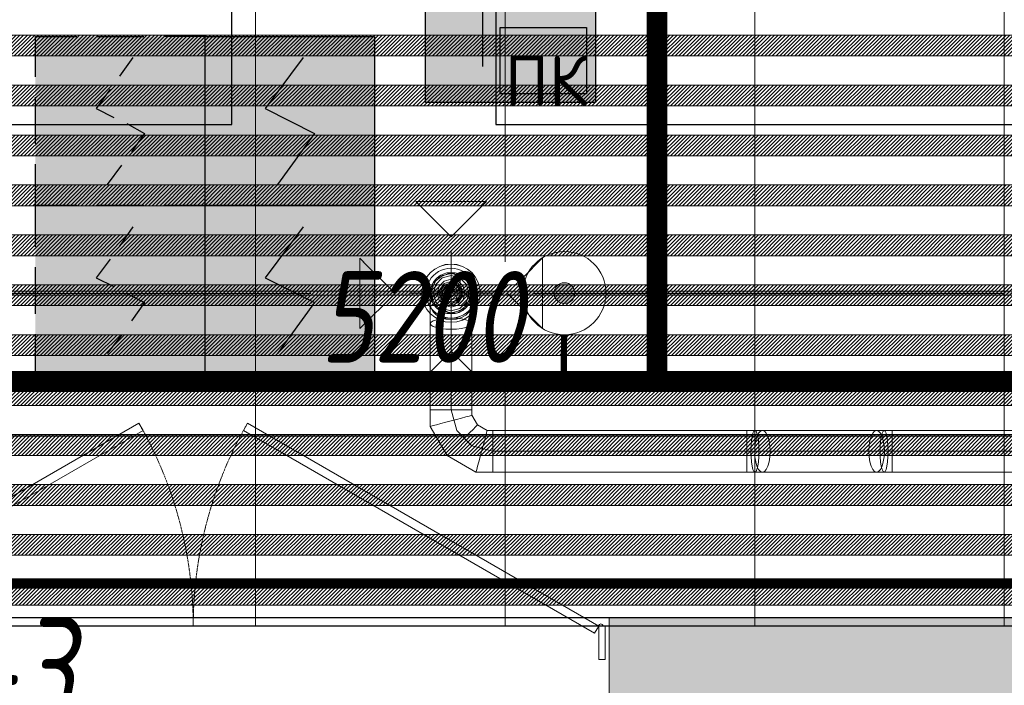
# Model space of a CAD drawing. Header units: millimetres. Extents: x -535184 to 178656, y -69521 to 68256.
# Tile 244 of 256: x -182570 to -180203, y 45230 to 46829. Entities that reach past the tile are written whole.
import ezdxf

# ---------------------------------------------------------------- set-up
doc = ezdxf.new("R2010")
doc.units = ezdxf.units.MM
for name, pattern in [('( Hidden )', [0.375, 0.25, -0.125]), ('-D1-02х01', [3, 2, -1]), ('DASHDOT', [25.4, 12.7, -6.35, 0, -6.35])]:
    doc.linetypes.add(name, pattern=pattern)
doc.layers.get('Defpoints').update_dxf_attribs({"color": 31})
for name, color, linetype, lineweight in [('_0', 7, 'Continuous', 13), ('A-DOOR', 7, 'Continuous', 5), ('A-DOOR-IDEN', 7, 'Continuous', 9), ('A-WALL', 7, 'Continuous', 5), ('A-WALL-FNSH', 8, 'Continuous', 5), ('dim_light', 12, 'Continuous', 9), ('dim_razv', 93, 'DASHDOT', 9), ('I-WALL', 7, 'Continuous', 5), ('pot', 183, 'Continuous', 15), ('pot sh', 183, 'Continuous', 15)]:
    doc.layers.add(name, color=color, linetype=linetype, lineweight=lineweight)
doc.layers.add('PDF10_0', color=30, linetype='Continuous', true_color=0xff7f00)
doc.layers.add('PDF7_Geometry', color=7, linetype='Continuous', true_color=0xaaaaaa)
for name, color, linetype in [('PDF10_ПС дымовой', 1, 'Continuous'), ('PDF10_ПС ручной', 1, 'Continuous'), ('PDF_Text', 7, 'Continuous')]:
    doc.layers.add(name, color=color, linetype=linetype)
doc.layers.add('pol', color=7, linetype='Continuous', lineweight=15, true_color=0x738991)
doc.layers.add('Сводный план', color=1, linetype='Continuous', lineweight=0, true_color=0xff0000)
doc.styles.add('fl_iso paper', font='isocpeur.ttf', dxfattribs={"width": 0.8, "oblique": 10})
doc.styles.add('PDF ISOCPEUR', font='isocpeur.ttf')
doc.dimstyles.new('In tre 1_75', dxfattribs={"dimtxt": 220, "dimasz": 120, "dimexe": 60, "dimexo": 10, "dimgap": 50, "dimtad": 1, "dimdec": 0, "dimrnd": 5, "dimzin": 0, "dimdsep": 46, "dimtxsty": 'fl_iso paper', "dimblk": 'ARCHTICK', "dimcen": 0, "dimdle": 60, "dimadec": 0, "dimazin": 0, "dimtfac": 1, "dimtdec": 0, "dimtofl": 0, "dimtmove": 1, "dimatfit": 1, "dimfxl": 1, "dimtfill": 1, "dimtolj": 1, "dimtzin": 0, "dimarcsym": 1})
pattern_1 = [(225, (-233499.5126, 26832.739), (4.49012806, -4.49012806), [])]
pattern_2 = [(225, (-233499.5126, 27192.739), (4.49012806, -4.49012806), [])]
pattern_3 = [(225, (-233499.5126, 27552.739), (4.49012806, -4.49012806), [])]

# ---------------------------------------------------------------- blocks, each defined once
blk = doc.blocks.new('_ArchTick')
at = {"color": 0, "linetype": 'ByBlock', "lineweight": 9, "const_width": 0.15}
blk.add_lwpolyline([(-0.5, -0.5), (0.5, 0.5)], dxfattribs=at)
blk = doc.blocks.new('*D6229')
at = {"layer": 'Defpoints', "color": 0, "transparency": 16777216}
for p in [(-179002.9, 45955.2), (-184202.9, 45717.6), (-179002.9, 45717.6)]:
    blk.add_point(p, dxfattribs=at)
at = {"layer": 'dim_light', "color": 0, "lineweight": -2, "transparency": 16777216}
for p, q in [((-184202.9, 45727.6), (-184202.9, 46015.2)), ((-179002.9, 45727.6), (-179002.9, 46015.2)), ((-184262.9, 45955.2), (-178942.9, 45955.2))]:
    blk.add_line(p, q, dxfattribs=at)
at = {"layer": 'dim_light', "color": 0, "lineweight": -2, "transparency": 16777216, "xscale": 120, "yscale": 120, "zscale": 120, "rotation": 180}
blk.add_blockref('_ArchTick', (-184202.9, 45955.2), dxfattribs=at)
at = {"layer": 'dim_light', "color": 0, "lineweight": -2, "transparency": 16777216, "xscale": 120, "yscale": 120, "zscale": 120}
blk.add_blockref('_ArchTick', (-179002.9, 45955.2), dxfattribs=at)
at = {"layer": 'dim_light', "color": 0, "transparency": 16777216, "insert": (-181602.9, 46115.2), "char_height": 220, "attachment_point": 5, "style": 'fl_iso paper', "bg_fill": 3, "box_fill_scale": 1.1, "bg_fill_color": 256, "bg_fill_true_color": 13158600, "bg_fill_transparency": 0}
blk.add_mtext('\\A1;5200', dxfattribs=at)
blk = doc.blocks.new('*U11959')
at = {"layer": 'pol', "true_color": 0x007dfa, "transparency": 33554687}
h = blk.add_hatch(color=150, dxfattribs=at)
h.dxf.hatch_style = 1
h.paths.add_polyline_path([(21910, 0), (0, 0), (0, -10), (21910, -10)])
at = {"layer": 'pol', "color": 162, "true_color": 0x2c3cc9}
blk.add_lwpolyline([(21910, 0), (0, 0), (0, -10), (21910, -10)], close=True, dxfattribs=at)
blk = doc.blocks.new('A_MEQ_DoorWall - ОВ-7341698-50_AS_M_L11')
at = {"layer": 'A-DOOR'}
for p, q in [((-5.6, 587.5), (-850, 100)), ((-840, 82.7), (4.4, 570.2)), ((4.4, 570.2), (-5.6, 587.5)), ((245.6, 570.2), (255.6, 587.5)), ((1090, 82.7), (245.6, 570.2)), ((255.6, 587.5), (1100, 100)), ((-875, 100), (-875, -100)), ((-850, 100), (-865, 100)), ((-865, 100), (-865, 20)), ((-850, 20), (-850, 100)), ((-850, 100), (-840, 82.7)), ((1100, 100), (1090, 82.7)), ((1115, 100), (1100, 100)), ((1100, 100), (1100, 20)), ((1115, 20), (1115, 100)), ((1125, 100), (1125, -100)), ((-865, 20), (-850, 20)), ((1100, 20), (1115, 20))]:
    blk.add_line(p, q, dxfattribs=at)
at = {"layer": 'A-DOOR', "linetype": '-D1-02х01'}
for centre, start, end in [((-850, 100), 360, 30), ((1100, 100), 150, 180)]:
    blk.add_arc(centre, 975, start, end, dxfattribs=at)
at = {"layer": 'A-DOOR'}
for centre in [(-855, 100), (1105, 100)]:
    blk.add_arc(centre, 5, 0, 180, dxfattribs=at)
blk = doc.blocks.new('mmhhh')
at = {"layer": 'A-DOOR-IDEN', "lineweight": 5, "insert": (9588.6, 19121), "char_height": 250, "width": 228.481, "attachment_point": 1, "style": 'fl_iso paper'}
blk.add_mtext('-3', dxfattribs=at)
blk = doc.blocks.new('ghftytytd')
at = {"layer": 'PDF7_Geometry', "color": 5, "lineweight": 18, "true_color": 0x0000ff}
for points in [[(10685.1, 20120), (10770, 20035.1), (10854.8, 20120)], [(10550.3, 19984.5), (10635.1, 19899.6), (10550.3, 19814.7)], [(10989.8, 19984.8), (10905, 19900), (10989.8, 19815.1)], [(10770, 19947.5), (10749.4, 19942.8), (10732.9, 19929.6), (10723.7, 19910.5), (10723.7, 19889.4), (10732.9, 19870.4), (10749.4, 19857.2), (10770, 19852.5), (10790.6, 19857.2), (10807.1, 19870.4), (10816.3, 19889.4), (10816.3, 19910.5), (10807.1, 19929.6), (10790.6, 19942.8)], [(10770, 19857.4), (10748.7, 19863.2), (10733.2, 19878.7), (10727.5, 19900), (10733.2, 19921.2), (10748.7, 19936.8), (10770, 19942.5), (10791.2, 19936.8), (10806.8, 19921.2), (10812.5, 19900), (10806.8, 19878.7), (10791.2, 19863.2)], [(10770, 19933.3), (10753.3, 19928.8), (10741.1, 19916.6), (10736.7, 19900), (10741.1, 19883.3), (10753.3, 19871.1), (10770, 19866.6), (10786.7, 19871.1), (10798.9, 19883.3), (10803.3, 19900), (10798.9, 19916.6), (10786.7, 19928.8)], [(10720, 19873.2), (10721.7, 19863.7), (10726.7, 19854.9), (10734.6, 19847.3), (10745, 19841.5), (10757.1, 19837.8), (10770, 19836.6), (10782.9, 19837.8), (10795, 19841.5), (10805.4, 19847.3), (10813.3, 19854.9), (10818.3, 19863.7), (10820, 19873.2), (10818.3, 19882.6), (10813.3, 19891.5), (10805.4, 19899), (10795, 19904.9), (10782.9, 19908.5), (10770, 19909.8), (10757.1, 19908.5), (10745, 19904.9), (10734.6, 19899), (10726.7, 19891.5), (10721.7, 19882.6)], [(10770, 19871.6), (10753.3, 19877), (10743.1, 19891.2), (10743.1, 19908.7), (10753.3, 19922.9), (10770, 19928.3), (10786.7, 19922.9), (10796.9, 19908.7), (10796.9, 19891.2), (10786.7, 19877)], [(10770, 19925), (10755.3, 19920.2), (10746.2, 19907.7), (10746.2, 19892.2), (10755.3, 19879.7), (10770, 19874.9), (10784.7, 19879.7), (10793.8, 19892.2), (10793.8, 19907.7), (10784.7, 19920.2)], [(10770, 19922), (10757.1, 19917.8), (10749, 19906.8), (10749, 19893.1), (10757.1, 19882.2), (10770, 19878), (10782.9, 19882.2), (10790.9, 19893.1), (10790.9, 19906.8), (10782.9, 19917.8)], [(10770, 19883), (10758, 19887.9), (10753, 19900), (10758, 19912), (10770, 19917), (10782, 19912), (10787, 19900), (10782, 19887.9)], [(10770, 19916.6), (10758.2, 19911.7), (10753.3, 19900), (10758.2, 19888.2), (10770, 19883.3), (10781.8, 19888.2), (10786.7, 19900), (10781.8, 19911.7)], [(10770, 19910), (10761.3, 19905), (10761.3, 19894.9), (10770, 19890), (10778.6, 19894.9), (10778.6, 19905)], [(10720, 19826.8), (10721.7, 19823.3), (10726.7, 19820.1), (10734.6, 19817.3), (10745, 19815.1), (10757.1, 19813.8), (10770, 19813.3), (10782.9, 19813.8), (10795, 19815.1), (10805.4, 19817.3), (10813.3, 19820.1), (10818.3, 19823.3), (10820, 19826.8), (10818.3, 19830.2), (10813.3, 19833.5), (10805.4, 19836.2), (10795, 19838.4), (10782.9, 19839.7), (10770, 19840.2), (10757.1, 19839.7), (10745, 19838.4), (10734.6, 19836.2), (10726.7, 19833.5), (10721.7, 19830.2)], [(10770, 19800), (10757.1, 19800), (10745, 19800), (10734.6, 19800), (10726.7, 19800), (10721.7, 19800), (10720, 19800), (10721.7, 19800), (10726.7, 19800), (10734.6, 19800), (10745, 19800), (10757.1, 19800)], [(10770, 19800), (10782.9, 19800), (10795, 19800), (10805.4, 19800), (10813.3, 19800), (10818.3, 19800), (10820, 19800), (10820, 19619.9), (10818.3, 19619.9), (10813.3, 19619.9), (10805.4, 19619.9), (10795, 19619.9), (10782.9, 19619.9), (10770, 19619.9)], [(10770, 19800), (10782.9, 19800), (10795, 19800), (10805.4, 19800), (10813.3, 19800), (10818.3, 19800), (10820, 19800), (10818.3, 19800), (10813.3, 19800), (10805.4, 19800), (10795, 19800), (10782.9, 19800)], [(10685.1, 19676), (10770, 19760.9), (10854.8, 19676)], [(10770, 19619.9), (10757.1, 19619.9), (10745, 19619.9), (10734.6, 19619.9), (10726.7, 19619.9), (10721.7, 19619.9), (10720, 19619.9), (10721.7, 19619.9), (10726.7, 19619.9), (10734.6, 19619.9), (10745, 19619.9), (10757.1, 19619.9)], [(10770, 19619.9), (10757.1, 19619.9), (10745, 19619.9), (10734.6, 19619.9), (10726.7, 19619.9), (10721.7, 19619.9), (10720, 19619.9), (10721.7, 19619.9), (10726.7, 19619.9), (10734.6, 19619.9), (10745, 19619.9), (10757.1, 19619.9)], [(10770, 19619.9), (10782.9, 19619.9), (10795, 19619.9), (10805.4, 19619.9), (10813.3, 19619.9), (10818.3, 19619.9), (10820, 19619.9), (10818.3, 19619.9), (10813.3, 19619.9), (10805.4, 19619.9), (10795, 19619.9), (10782.9, 19619.9)], [(10770, 19593.2), (10782.9, 19596.6), (10795, 19599.9), (10805.4, 19602.6), (10813.3, 19604.8), (10818.3, 19606.1), (10820, 19606.6), (10818.3, 19606.1), (10813.3, 19604.8), (10805.4, 19602.6), (10795, 19599.9), (10782.9, 19596.6)], [(10770, 19593.2), (10757.1, 19589.7), (10745, 19586.5), (10734.6, 19583.7), (10726.7, 19581.6), (10721.7, 19580.2), (10720, 19579.8), (10721.7, 19580.2), (10726.7, 19581.6), (10734.6, 19583.7), (10745, 19586.5), (10757.1, 19589.7)], [(10796.8, 19546.7), (10806.3, 19556.2), (10815.1, 19565.1), (10822.7, 19572.6), (10828.5, 19578.5), (10832.1, 19582.1), (10833.4, 19583.4), (10832.1, 19582.1), (10828.5, 19578.5), (10822.7, 19572.6), (10815.1, 19565.1), (10806.3, 19556.2)], [(10843.2, 19520), (10846.7, 19532.9), (10849.9, 19544.9), (10852.7, 19555.3), (10854.8, 19563.3), (10856.1, 19568.3), (10856.6, 19570), (10856.1, 19568.3), (10854.8, 19563.3), (10852.7, 19555.3), (10849.9, 19544.9), (10846.7, 19532.9)], [(11481.1, 19520), (11481.1, 19507), (11481.1, 19495), (11481.1, 19484.6), (11481.1, 19476.6), (11481.1, 19471.7), (11481.1, 19470), (11481.1, 19471.7), (11481.1, 19476.6), (11481.1, 19484.6), (11481.1, 19495), (11481.1, 19507), (11481.1, 19520), (11481.1, 19532.9), (11481.1, 19544.9), (11481.1, 19555.3), (11481.1, 19563.3), (11481.1, 19568.3), (11481.1, 19570), (11481.1, 19568.3), (11481.1, 19563.3), (11481.1, 19555.3), (11481.1, 19544.9), (11481.1, 19532.9)], [(11500.5, 19570), (11518.5, 19570), (11523.3, 19568.3), (11527.8, 19563.3), (11531.7, 19555.3), (11534.6, 19544.9), (11536.5, 19532.9), (11537.1, 19520), (11536.5, 19507), (11534.6, 19495), (11531.7, 19484.6), (11527.8, 19476.6), (11523.3, 19471.7), (11518.5, 19470), (11500.5, 19470), (11503, 19471.7), (11505.4, 19476.6), (11507.4, 19484.6), (11508.9, 19495), (11509.9, 19507), (11510.2, 19520), (11509.9, 19532.9), (11508.9, 19544.9), (11507.4, 19555.3), (11505.4, 19563.3), (11503, 19568.3)], [(11793, 19570), (11797.8, 19568.3), (11802.3, 19563.3), (11806.1, 19555.3), (11809.1, 19544.9), (11811, 19532.9), (11811.6, 19520), (11811, 19507), (11809.1, 19495), (11806.1, 19484.6), (11802.3, 19476.6), (11797.8, 19471.7), (11793, 19470), (11788.1, 19471.7), (11783.6, 19476.6), (11779.8, 19484.6), (11776.8, 19495), (11774.9, 19507), (11774.3, 19520), (11774.9, 19532.9), (11776.8, 19544.9), (11779.8, 19555.3), (11783.6, 19563.3), (11788.1, 19568.3)], [(11830.3, 19520), (11830.3, 19507), (11830.3, 19495), (11830.3, 19484.6), (11830.3, 19476.6), (11830.3, 19471.7), (11830.3, 19470), (11830.3, 19471.7), (11830.3, 19476.6), (11830.3, 19484.6), (11830.3, 19495), (11830.3, 19507), (11830.3, 19520), (11830.3, 19532.9), (11830.3, 19544.9), (11830.3, 19555.3), (11830.3, 19563.3), (11830.3, 19568.3), (11830.3, 19570), (11830.3, 19568.3), (11830.3, 19563.3), (11830.3, 19555.3), (11830.3, 19544.9), (11830.3, 19532.9)], [(10796.8, 19546.7), (10787.3, 19537.3), (10778.5, 19528.5), (10770.9, 19520.9), (10765.1, 19515.1), (10761.4, 19511.4), (10760.2, 19510.2), (10761.4, 19511.4), (10765.1, 19515.1), (10770.9, 19520.9), (10778.5, 19528.5), (10787.3, 19537.3)], [(10843.2, 19520), (10839.7, 19507), (10836.5, 19495), (10833.7, 19484.6), (10831.6, 19476.6), (10830.3, 19471.7), (10829.8, 19470), (10830.3, 19471.7), (10831.6, 19476.6), (10833.7, 19484.6), (10836.5, 19495), (10839.7, 19507)], [(11481.1, 19520), (11481.1, 19507), (11481.1, 19495), (11481.1, 19484.6), (11481.1, 19476.6), (11481.1, 19471.7), (11481.1, 19470), (11481.1, 19471.7), (11481.1, 19476.6), (11481.1, 19484.6), (11481.1, 19495), (11481.1, 19507)], [(11793, 19520), (11518.5, 19520)], [(11830.3, 19520), (11830.3, 19507), (11830.3, 19495), (11830.3, 19484.6), (11830.3, 19476.6), (11830.3, 19471.7), (11830.3, 19470), (11830.3, 19471.7), (11830.3, 19476.6), (11830.3, 19484.6), (11830.3, 19495), (11830.3, 19507)]]:
    blk.add_lwpolyline(points, close=True, dxfattribs=at)
for points in [[(10770, 19800), (10770, 20000)], [(10770, 19949.9), (10757.1, 19948.3), (10745, 19943.3), (10734.6, 19935.3), (10726.7, 19925), (10721.7, 19912.9), (10720, 19900), (10721.7, 19912.9), (10726.7, 19925), (10734.6, 19935.3), (10745, 19943.3), (10757.1, 19948.3), (10770, 19949.9), (10782.9, 19948.3), (10795, 19943.3), (10805.4, 19935.3), (10813.3, 19925), (10818.3, 19912.9), (10820, 19900), (10818.3, 19912.9), (10813.3, 19925), (10805.4, 19935.3), (10795, 19943.3), (10782.9, 19948.3), (10770, 19949.9), (10791.6, 19937.5), (10791.6, 19912.4), (10770, 19900), (10748.3, 19887.5), (10748.3, 19862.5), (10770, 19850), (10770, 19886.6), (10770, 19900)], [(10820, 19900), (10805.4, 19935.3), (10770, 19949.9), (10734.6, 19935.3), (10720, 19900)], [(10670, 19900), (10870, 19900)], [(10720, 19900), (10734.6, 19864.6), (10770, 19850), (10805.4, 19864.6), (10820, 19900)], [(10870, 19520), (10870, 19507), (10870, 19495), (10870, 19484.6), (10870, 19476.6), (10870, 19471.7), (10870, 19470), (10870, 19471.7), (10870, 19476.6), (10870, 19484.6), (10870, 19495), (10870, 19507), (10870, 19520), (11481.1, 19520), (11481.1, 19532.9), (11481.1, 19544.9), (11481.1, 19555.3), (11481.1, 19563.3), (11481.1, 19568.3), (11481.1, 19570), (11500.5, 19570), (11498, 19568.3), (11495.7, 19563.3), (11493.6, 19555.3), (11492.1, 19544.9), (11491.1, 19532.9), (11490.8, 19520), (11491.1, 19507), (11492.1, 19495), (11493.6, 19484.6), (11495.7, 19476.6), (11498, 19471.7), (11500.5, 19470), (11481.1, 19470), (10870, 19470), (10829.8, 19470), (10760.2, 19510.2), (10720, 19579.8), (10720, 19619.9), (10720, 19800), (10720, 19826.8), (10720, 19873.2), (10720, 19900), (10721.7, 19887), (10726.7, 19874.9), (10734.6, 19864.6), (10745, 19856.7), (10757.1, 19851.7), (10770, 19850), (10757.1, 19851.7), (10745, 19856.7), (10734.6, 19864.6), (10726.7, 19874.9), (10721.7, 19887), (10720, 19900)], [(10770, 19850), (10782.9, 19851.7), (10795, 19856.7), (10805.4, 19864.6), (10813.3, 19874.9), (10818.3, 19887), (10820, 19900)], [(10820, 19900), (10818.3, 19887), (10813.3, 19874.9), (10805.4, 19864.6), (10795, 19856.7), (10782.9, 19851.7), (10770, 19850)], [(10820, 19873.2), (10820, 19900)], [(10820, 19826.8), (10820, 19873.2)], [(10770, 19800), (10770, 19850)], [(10820, 19800), (10820, 19826.8)], [(10720, 19800), (10721.7, 19800), (10726.7, 19800), (10734.6, 19800), (10745, 19800), (10757.1, 19800), (10770, 19800)], [(10770, 19800), (10757.1, 19800), (10745, 19800), (10734.6, 19800), (10726.7, 19800), (10721.7, 19800), (10720, 19800)], [(10770, 19800), (10782.9, 19800), (10795, 19800), (10805.4, 19800), (10813.3, 19800), (10818.3, 19800), (10820, 19800)], [(10770, 19619.9), (10770, 19800)], [(10770, 19619.9), (10783.4, 19570)], [(10770, 19619.9), (10782.9, 19619.9), (10795, 19619.9), (10805.4, 19619.9), (10813.3, 19619.9), (10818.3, 19619.9), (10820, 19619.9)], [(10820, 19606.6), (10820, 19619.9)], [(10833.4, 19583.4), (10820, 19606.6)], [(10856.6, 19570), (10833.4, 19583.4)], [(10783.4, 19570), (10820, 19533.4)], [(10870, 19570), (10856.6, 19570)], [(10870, 19520), (10870, 19532.9), (10870, 19544.9), (10870, 19555.3), (10870, 19563.3), (10870, 19568.3), (10870, 19570)], [(10870, 19570), (10870, 19568.3), (10870, 19563.3), (10870, 19555.3), (10870, 19544.9), (10870, 19532.9), (10870, 19520)], [(11481.1, 19570), (10870, 19570)], [(10870, 19570), (10870, 19568.3), (10870, 19563.3), (10870, 19555.3), (10870, 19544.9), (10870, 19532.9), (10870, 19520)], [(10870, 19520), (10870, 19532.9), (10870, 19544.9), (10870, 19555.3), (10870, 19563.3), (10870, 19568.3), (10870, 19570)], [(11481.1, 19570), (11481.1, 19568.3), (11481.1, 19563.3), (11481.1, 19555.3), (11481.1, 19544.9), (11481.1, 19532.9), (11481.1, 19520)], [(18250.4, 19570), (11830.3, 19570), (11830.3, 19568.3), (11830.3, 19563.3), (11830.3, 19555.3), (11830.3, 19544.9), (11830.3, 19532.9), (11830.3, 19520), (12634.5, 19520), (11830.3, 19520), (11830.3, 19532.9), (11830.3, 19544.9), (11830.3, 19555.3), (11830.3, 19563.3), (11830.3, 19568.3), (11830.3, 19570), (11810.9, 19570), (11813.4, 19568.3), (11815.8, 19563.3), (11817.8, 19555.3), (11819.3, 19544.9), (11820.3, 19532.9), (11820.6, 19520), (11820.3, 19507), (11819.3, 19495), (11817.8, 19484.6), (11815.8, 19476.6), (11813.4, 19471.7), (11810.9, 19470), (11808.4, 19471.7), (11806.1, 19476.6), (11804.1, 19484.6), (11802.5, 19495), (11801.6, 19507), (11801.2, 19520), (11801.6, 19532.9), (11802.5, 19544.9), (11804.1, 19555.3), (11806.1, 19563.3), (11808.4, 19568.3), (11810.9, 19570), (11793, 19570), (11518.5, 19570), (11513.6, 19568.3), (11509.1, 19563.3), (11505.3, 19555.3), (11502.3, 19544.9), (11500.5, 19532.9), (11499.8, 19520), (11500.5, 19507), (11502.3, 19495), (11505.3, 19484.6), (11509.1, 19476.6), (11513.6, 19471.7), (11518.5, 19470), (11523.3, 19471.7), (11527.8, 19476.6), (11531.7, 19484.6), (11534.6, 19495), (11536.5, 19507), (11537.1, 19520), (11536.5, 19532.9), (11534.6, 19544.9), (11531.7, 19555.3), (11527.8, 19563.3), (11523.3, 19568.3), (11518.5, 19570), (11513.6, 19568.3), (11509.1, 19563.3), (11505.3, 19555.3), (11502.3, 19544.9), (11500.5, 19532.9), (11499.8, 19520), (11500.5, 19507), (11502.3, 19495), (11505.3, 19484.6), (11509.1, 19476.6), (11513.6, 19471.7), (11518.5, 19470), (11793, 19470), (11797.8, 19471.7), (11802.3, 19476.6), (11806.1, 19484.6), (11809.1, 19495), (11811, 19507), (11811.6, 19520), (11811, 19532.9), (11809.1, 19544.9), (11806.1, 19555.3), (11802.3, 19563.3), (11797.8, 19568.3), (11793, 19570), (11788.1, 19568.3), (11783.6, 19563.3), (11779.8, 19555.3), (11776.8, 19544.9), (11774.9, 19532.9), (11774.3, 19520), (11774.9, 19507), (11776.8, 19495), (11779.8, 19484.6), (11783.6, 19476.6), (11788.1, 19471.7), (11793, 19470), (11810.9, 19470), (11830.3, 19470), (18250.4, 19470)], [(10820, 19533.4), (10870, 19520)], [(11481.1, 19520), (10870, 19520)], [(10870, 19520), (10870, 19507), (10870, 19495), (10870, 19484.6), (10870, 19476.6), (10870, 19471.7), (10870, 19470)], [(10870, 19470), (10870, 19471.7), (10870, 19476.6), (10870, 19484.6), (10870, 19495), (10870, 19507), (10870, 19520)], [(11518.5, 19520), (11500.1, 19520), (11481.1, 19520)], [(11793, 19520), (11811.3, 19520)], [(11811.3, 19520), (11830.3, 19520)]]:
    blk.add_lwpolyline(points, dxfattribs=at)
for points in [[(10700, 19900, 0.999748), (10840, 19900, 0.999748)], [(10710, 19900, 1.000294), (10830, 19900, 1.000294)]]:
    blk.add_lwpolyline(points, format="xyb", close=True, dxfattribs=at)
for centre, radius, start, end in [((10770, 19899.9), 70, 0.0144, 179.9856), ((10770, 19900), 60, 359.9832, 180.0168), ((10770, 19899.9), 50, 0.0202, 179.9798), ((10770, 19899.9), 50, 0.0202, 179.9798), ((10770, 19899.9), 50, 0.0202, 179.9798), ((10770, 19899.9), 50, 0.0202, 179.9798), ((10770, 19900), 70, 180.0144, 359.9856), ((10770, 19899.9), 60, 179.9832, 0.0168), ((10770, 19900), 50, 180.0202, 359.9798), ((10770, 19900), 50, 180.0202, 359.9798), ((10770, 19900), 50, 180.0202, 359.9798), ((10770, 19900), 50, 180.0202, 359.9798)]:
    blk.add_arc(centre, radius, start, end, dxfattribs=at)
blk = doc.blocks.new('jgf456fff')
at = {"layer": 'PDF10_0', "lineweight": 25}
for points in [[(9603.4, 10174.9), (9603.4, 9311.3), (14027.2, 9311.3), (14027.2, 11178.2), (11580.3, 11178.2), (11580.3, 12585.8), (12841.9, 12585.8), (12841.9, 11521.1), (13309.7, 11521.1), (13309.7, 13256.7), (13625, 13256.7), (13625, 11521.1), (14514, 11521.1), (14514, 9311.3), (17907.1, 9309.1), (17907.1, 12359.3), (17907.1, 19556), (14393.4, 19556), (14393.4, 17352.5), (13775.3, 17352.5), (13775.3, 17521.8), (14188.1, 17521.8), (14188.1, 19556), (6942.7, 19556)], [(7505.7, 20305.3), (10242.6, 20305.3), (10242.6, 20995.3), (10877.6, 20995.3), (10877.6, 20305.3), (25076.3, 20305.3), (25076.3, 20953), (25408.6, 20953), (25408.6, 20305.3), (29059.8, 20305.3)]]:
    blk.add_lwpolyline(points, dxfattribs=at)
at = {"layer": 'PDF10_ПС дымовой', "color": 230, "lineweight": 25, "true_color": 0xff007f}
for points in [[(9770.6, 20419.6), (9770.6, 20516.9), (9870.1, 20516.9)], [(9918.7, 20516.9), (10030.9, 20516.9)], [(10179.1, 20419.6), (10179.1, 20516.9), (10079.6, 20516.9)], [(9973.8, 20421.7), (10005.5, 20466.1)], [(9950.5, 20389.9), (9916.6, 20343.4), (9959, 20322.2)], [(9770.6, 20258.7), (9770.6, 20370.9)], [(10179.1, 20258.7), (10179.1, 20370.9)], [(9990.7, 20307.4), (10033, 20284.1), (10001.3, 20239.6)], [(9770.6, 20011), (9770.6, 20110.5), (9870.1, 20110.5), (9770.6, 20110.5), (9770.6, 20210)], [(9944.1, 20161.3), (9978, 20207.9)], [(10179.1, 20011), (10179.1, 20110.5), (10079.6, 20110.5), (10179.1, 20110.5), (10179.1, 20210)], [(9973.8, 20013.2), (10005.5, 20059.7)], [(9950.5, 19981.4), (9916.6, 19937), (9959, 19915.8)], [(9770.6, 19850.2), (9770.6, 19962.4)], [(10179.1, 19850.2), (10179.1, 19962.4)], [(9990.7, 19898.9), (10033, 19877.7), (10001.3, 19833.2)], [(9870.1, 19704.1), (9770.6, 19704.1), (9770.6, 19801.5)], [(9944.1, 19754.9), (9978, 19799.4)], [(10079.6, 19704.1), (10179.1, 19704.1), (10179.1, 19801.5)], [(9918.7, 19704.1), (10030.9, 19704.1)]]:
    blk.add_lwpolyline(points, dxfattribs=at)
at = {"layer": 'PDF10_ПС дымовой', "lineweight": 30}
for points in [[(10585.5, 20516.9), (10585.5, 20313.7), (10585.5, 20110.5), (10382.3, 20110.5), (10179.1, 20110.5), (10179.1, 20313.7), (10179.1, 20516.9), (10382.3, 20516.9)], [(10585.5, 20110.5), (10585.5, 19907.3), (10585.5, 19704.1), (10382.3, 19704.1), (10179.1, 19704.1), (10179.1, 19907.3), (10179.1, 20110.5), (10382.3, 20110.5)]]:
    blk.add_lwpolyline(points, close=True, dxfattribs=at)
for points in [[(10414, 20466.1), (10323, 20343.4), (10441.6, 20284.1), (10352.7, 20161.3)], [(10414, 20059.7), (10323, 19937), (10441.6, 19877.7), (10352.7, 19754.9)]]:
    blk.add_lwpolyline(points, dxfattribs=at)
at = {"layer": 'PDF10_ПС дымовой', "color": 230, "lineweight": 25, "true_color": 0xff007f}
blk.add_lwpolyline([(10030.9, 20110.5), (9918.7, 20110.5)], close=True, dxfattribs=at)
at = {"layer": 'PDF10_ПС дымовой', "color": 7, "true_color": 0xffffff, "transparency": 33554559}
for points in [[(10179.1, 20516.9), (9770.6, 20516.9), (10179.1, 20110.5)], [(9770.6, 20516.9), (10179.1, 20110.5), (9770.6, 20110.5)], [(10585.5, 20516.9), (10179.1, 20516.9), (10585.5, 20313.7)], [(10179.1, 20516.9), (10585.5, 20313.7), (10179.1, 20313.7)], [(10585.5, 20313.7), (10179.1, 20313.7), (10585.5, 20110.5)], [(10179.1, 20313.7), (10585.5, 20110.5), (10179.1, 20110.5)], [(10179.1, 20110.5), (9770.6, 20110.5), (10179.1, 19704.1)], [(9770.6, 20110.5), (10179.1, 19704.1), (9770.6, 19704.1)], [(10585.5, 20110.5), (10179.1, 20110.5), (10585.5, 19907.3)], [(10179.1, 20110.5), (10585.5, 19907.3), (10179.1, 19907.3)], [(10585.5, 19907.3), (10179.1, 19907.3), (10585.5, 19704.1)], [(10179.1, 19907.3), (10585.5, 19704.1), (10179.1, 19704.1)]]:
    blk.add_solid(points, dxfattribs=at)
at = {"layer": 'PDF10_ПС ручной', "color": 7, "true_color": 0xffffff, "transparency": 33554559}
for points in [[(11116.8, 20766.7), (10708.3, 20766.7), (11116.8, 20358.2)], [(10708.3, 20766.7), (11116.8, 20358.2), (10708.3, 20358.2)]]:
    blk.add_solid(points, dxfattribs=at)
at = {"layer": 'PDF_Text', "color": 5, "lineweight": 30}
for points in [[(11116.8, 20358.2), (10708.3, 20358.2), (10708.3, 20766.7), (11116.8, 20766.7)], [(10888.2, 20538.1), (11095.6, 20538.1), (11095.6, 20379.3), (10888.2, 20379.3)]]:
    blk.add_lwpolyline(points, close=True, dxfattribs=at)
blk.add_lwpolyline([(10845.8, 20576.2), (10845.8, 20445)], dxfattribs=at)
at = {"layer": 'PDF_Text', "color": 5, "insert": (10898.8, 20350.4), "char_height": 120, "attachment_point": 7, "style": 'PDF ISOCPEUR'}
blk.add_mtext('ПК', dxfattribs=at)
blk = doc.blocks.new('jjgyff55')
at = {"layer": 'Сводный план', "lineweight": 13, "true_color": 0x00c200}
h = blk.add_hatch(color=92, dxfattribs=at)
h.dxf.hatch_style = 1
edge = h.paths.add_edge_path()
edge.add_arc((5017.4, 17550.8), 25, 0, 360)
at = {"layer": 'Сводный план', "color": 96, "true_color": 0x008000}
for points, const_width in [([(25024, 19861.4), (23724.1, 19872.2), (23724.4, 17338.4), (1155.3, 17338.4), (1176.4, 19982.9), (207.8, 19978.6)], 50), ([(5240, 18796.6), (5240, 17338.4)], 50), ([(5016.6, 17450.4), (5015.7, 17347.5)], 15)]:
    blk.add_lwpolyline(points, dxfattribs=dict(at, const_width=const_width))
at = {"layer": 'Сводный план', "color": 92, "lineweight": 13, "true_color": 0x00c200}
for radius in [100, 25]:
    blk.add_circle((5017.4, 17550.8), radius, dxfattribs=at)

msp = doc.modelspace()

# ---------------------------------------------------------------- hatches: boundary and pattern name
at = {"layer": '_0', "transparency": 33554534}
h = msp.add_hatch(color=252, dxfattribs=at)
h.dxf.hatch_style = 1
h.paths.add_polyline_path([(-186501.3, 32972.1), (-186502.9, 35272.1), (-186002.9, 35272.1), (-186002.9, 36222.1), (-183952.9, 36222.1), (-183952.9, 40272.1), (-179002.9, 40272.1), (-179002.9, 38772.1), (-177452.9, 38772.1), (-177452.9, 45172.1), (-185852.9, 45172.1), (-185852.9, 46972.1), (-186852.9, 46972.1), (-186852.9, 48972.1), (-184102.9, 48972.1), (-184102.9, 48272.1), (-183352.9, 48272.1), (-183352.9, 47272.1), (-163952.9, 47272.1), (-163952.9, 48972.1), (-160672.9, 48972.1), (-160672.9, 46972.1), (-161752.9, 46972.1), (-161752.9, 45172.1), (-169752.9, 45172.1), (-169752.9, 36222.1), (-161802.9, 36222.1), (-161802.9, 35822.1), (-161302.9, 35822.1), (-161302.9, 32972.1), (-163452.9, 32972.1), (-163452.9, 34122.1), (-183852.9, 34122.1), (-183852.9, 32972.1)], flags=16)
h.paths.add_polyline_path([(-192753.7, 55672.9), (-154802.1, 55672.9), (-154802.1, 25721.3), (-192753.7, 25721.3)])
at = {"layer": 'I-WALL', "true_color": 0xf5f3ef}
h = msp.add_hatch(color=7, dxfattribs=at)
h.paths.add_polyline_path([(-180552.9, 45372.1), (-180552.9, 45392.1), (-181152.9, 45392.1), (-181152.9, 45372.1)])
h.paths.add_polyline_path([(-183152.9, 45372.1), (-183152.9, 45392.1), (-183651.3, 45392.1), (-183651.3, 45372.1), (-183409.7, 45372.1)])
msp.add_hatch(color=7, dxfattribs=at).paths.add_polyline_path([(-180052.9, 45372.1), (-180052.9, 45392.1), (-180552.9, 45392.1), (-180552.9, 45372.1)])
at = {"layer": 'I-WALL'}
h = msp.add_hatch(dxfattribs=at)
h.set_pattern_fill('FP_43', color=256, style=0, pattern_type=2)
h.set_pattern_definition([(45, (-192252.93, 26222.13), (-75.43415, 75.43415), [106.68, -17.78, 3.556, -17.78]), (45, (-192252.93, 26297.51), (-75.43415, 75.43415), []), (50, (-192252.93, 26222.13), (127.5292, -11.1576), [13.335, -146.685]), (355, (-192252.93, 26222.13), (-24.6697, 133.74), [10.668, -117.348]), (100.451, (-192242.31, 26221.2), (102.85973, 122.5818), [11.333, -124.663]), (46.184, (-192252.93, 26257.69), (189.7552, -29.4304), [20.002, -220.027]), (96.636, (-192237.12, 26255.24), (166.1822, 173.1996), [17, -186.995]), (351.184, (-192252.93, 26257.69), (166.184, 173.1976), [16.002, -176.022]), (21, (-192235.15, 26248.8), (106.13027, -71.58603), [13.335, -146.685]), (326, (-192235.15, 26248.8), (43.2619, 128.93175), [10.668, -117.348]), (71.451, (-192226.31, 26242.83), (149.392, 57.34505), [11.333, -124.663]), (37.5, (-192252.935, 26222.128), (2.16223, 59.18836), [3.353, -112.573, 3.353, -115.773, -117.792]), (37.5, (-192252.935, 26222.128), (2.16223, 59.18836), [-235.052, 3.353, -114.44]), (7.5, (-192252.935, 26222.13), (46.77386, 70.12615), [3.353, -64.567, 3.353, -109.906, -44.894]), (7.5, (-192252.935, 26222.13), (46.77386, 70.12615), [-181.178, 3.353, -41.542]), (327.5, (-192292.584, 26222.128), (94.91367, -4.01009), [3.353, -41.097, 3.353, -135.331, -184.023]), (327.5, (-192292.584, 26222.128), (94.91367, -4.01009), [-183.134, 3.353, -180.67]), (317.5, (-192310.36, 26222.13), (103.69057, 17.79882), [3.353, -54.432, 3.353, -88.748, -130.683]), (317.5, (-192310.36, 26222.13), (103.69057, 17.79882), [-149.885, 3.353, -127.33])])
h.paths.add_polyline_path([(-179202.9, 45172.1), (-178902.9, 45172.1), (-178902.9, 45372.1), (-179202.9, 45372.1)])
h.paths.add_polyline_path([(-181152.9, 45172.1), (-179952.9, 45172.1), (-179952.9, 45372.1), (-181152.9, 45372.1)])
h.paths.add_polyline_path([(-183409.7, 45172.1), (-183152.9, 45172.1), (-183152.9, 45372.1), (-183652.9, 45372.1), (-183652.9, 45172.1)])
at = {"layer": 'pot sh', "linetype": 'ByBlock', "lineweight": 0, "true_color": 0x91caaf}
h = msp.add_hatch(dxfattribs=at)
h.set_pattern_fill('ANSI31', color=253, scale=2, angle=180)
h.set_pattern_definition([(225, (-233499.5126, 27912.739), (4.49012806, -4.49012806), [])])
h.paths.add_polyline_path([(-185632.9, 46742.1), (-161972.9, 46742.1), (-161972.9, 46792.1), (-185632.9, 46792.1)])
h = msp.add_hatch(dxfattribs=at)
h.set_pattern_fill('ANSI31', color=253, scale=2, angle=180)
h.set_pattern_definition(pattern_3)
h.paths.add_polyline_path([(-185632.9, 46622.1), (-161972.9, 46622.1), (-161972.9, 46672.1), (-185632.9, 46672.1)])
h = msp.add_hatch(dxfattribs=at)
h.set_pattern_fill('ANSI31', color=253, scale=2, angle=180)
h.set_pattern_definition([(225, (-233499.5126, 27432.739), (4.49012806, -4.49012806), [])])
h.paths.add_polyline_path([(-185632.9, 46502.1), (-161972.9, 46502.1), (-161972.9, 46552.1), (-185632.9, 46552.1)])
h = msp.add_hatch(dxfattribs=at)
h.set_pattern_fill('ANSI31', color=253, scale=2, angle=180)
h.set_pattern_definition(pattern_3)
h.paths.add_polyline_path([(-185632.9, 46382.1), (-161972.9, 46382.1), (-161972.9, 46432.1), (-185632.9, 46432.1)])
h = msp.add_hatch(dxfattribs=at)
h.set_pattern_fill('ANSI31', color=253, scale=2, angle=180)
h.set_pattern_definition([(225, (-233499.5126, 26712.739), (4.49012806, -4.49012806), [])])
h.paths.add_polyline_path([(-185632.9, 45542.1), (-161972.9, 45542.1), (-161972.9, 45592.1), (-185632.9, 45592.1)])
h = msp.add_hatch(dxfattribs=at)
h.set_pattern_fill('ANSI31', color=253, scale=2, angle=180)
h.set_pattern_definition(pattern_1)
h.paths.add_polyline_path([(-185632.9, 45422.1), (-161972.9, 45422.1), (-161972.9, 45472.1), (-185632.9, 45472.1)])

# ---------------------------------------------------------------- linework, layer by layer
at = {"layer": 'A-WALL', "lineweight": 9}
msp.add_line((-181152.9, 45372.1), (-181152.9, 45172.1), dxfattribs=at)
at = {"layer": 'A-WALL', "color": 250, "lineweight": 9, "true_color": 0x333333}
msp.add_line((-181152.9, 45372.1), (-179001.3, 45372.1), dxfattribs=at)
at = {"layer": 'A-WALL-FNSH'}
for p, q in [((-178902.9, 45392.1), (-181152.9, 45392.1)), ((-181152.9, 45392.1), (-181152.9, 45372.1))]:
    msp.add_line(p, q, dxfattribs=at)
at = {"layer": 'Defpoints'}
msp.add_lwpolyline([(-163902.9, 45222.2), (-165352.9, 45222.2), (-165352.9, 45392.2), (-172672.9, 45392.2), (-172672.9, 45222.1), (-174632.9, 45222.1), (-174632.9, 45392.2), (-177454.5, 45392.2), (-177452.9, 45222.2), (-178902.9, 45222.2), (-178902.9, 45392.2), (-184302.9, 45392.2)], dxfattribs=at)
at = {"layer": 'dim_razv', "color": 1, "linetype": '( Hidden )', "ltscale": 10, "true_color": 0xff0a0a, "const_width": 25}
msp.add_lwpolyline([(-178784, 45474.4), (-184281.7, 45474.4)], dxfattribs=at)
at = {"layer": 'I-WALL'}
msp.add_line((-183152.9, 45392.1), (-181152.9, 45392.1), dxfattribs=at)
at = {"layer": 'pol'}
for points in [[(-182602.9, 46972.1), (-182602.9, 46171.5), (-182002.9, 46171.5), (-182002.9, 46972.1)], [(-182602.9, 46972.1), (-182602.9, 46171.5), (-182002.9, 46171.5), (-182002.9, 46972.1)], [(-182002.9, 46972.1), (-182002.9, 46171.5), (-181402.9, 46171.5), (-181402.9, 46972.1)], [(-182002.9, 46972.1), (-182002.9, 46171.5), (-181402.9, 46171.5), (-181402.9, 46972.1)], [(-181402.9, 46972.1), (-181402.9, 46171.5), (-180802.9, 46171.5), (-180802.9, 46972.1)], [(-181402.9, 46972.1), (-181402.9, 46171.5), (-180802.9, 46171.5), (-180802.9, 46972.1)], [(-180802.9, 46972.1), (-180802.9, 46171.5), (-180202.9, 46171.5), (-180202.9, 46972.1)], [(-180802.9, 46972.1), (-180802.9, 46171.5), (-180202.9, 46171.5), (-180202.9, 46972.1)], [(-182602.9, 45372.1), (-182602.9, 46171.5), (-182002.9, 46171.5), (-182002.9, 45372.1)], [(-182602.9, 45372.1), (-182602.9, 46171.5), (-182002.9, 46171.5), (-182002.9, 45372.1)], [(-182002.9, 45372.1), (-182002.9, 46171.5), (-181402.9, 46171.5), (-181402.9, 45372.1)], [(-182002.9, 45372.1), (-182002.9, 46171.5), (-181402.9, 46171.5), (-181402.9, 45372.1)], [(-181402.9, 45372.1), (-181402.9, 46171.5), (-180802.9, 46171.5), (-180802.9, 45372.1)], [(-181402.9, 45372.1), (-181402.9, 46171.5), (-180802.9, 46171.5), (-180802.9, 45372.1)], [(-180802.9, 45372.1), (-180802.9, 46171.5), (-180202.9, 46171.5), (-180202.9, 45372.1)], [(-180802.9, 45372.1), (-180802.9, 46171.5), (-180202.9, 46171.5), (-180202.9, 45372.1)]]:
    msp.add_lwpolyline(points, dxfattribs=at)
at = {"layer": 'pot sh'}
for points in [[(-185632.9, 46742.1), (-161972.9, 46742.1), (-161972.9, 46792.1), (-185632.9, 46792.1)], [(-185632.9, 46622.1), (-161972.9, 46622.1), (-161972.9, 46672.1), (-185632.9, 46672.1)], [(-185632.9, 46502.1), (-161972.9, 46502.1), (-161972.9, 46552.1), (-185632.9, 46552.1)], [(-185632.9, 46382.1), (-161972.9, 46382.1), (-161972.9, 46432.1), (-185632.9, 46432.1)], [(-185632.9, 45542.1), (-161972.9, 45542.1), (-161972.9, 45592.1), (-185632.9, 45592.1)], [(-185632.9, 45422.1), (-161972.9, 45422.1), (-161972.9, 45472.1), (-185632.9, 45472.1)]]:
    msp.add_lwpolyline(points, close=True, dxfattribs=at)

# ---------------------------------------------------------------- next in the draw order: dimensions: what is measured, and where the dimension line sits
at = {"layer": 'dim_light'}
dim = msp.add_linear_dim(base=(-179002.9, 45955.2), p1=(-184202.9, 45717.6), p2=(-179002.9, 45717.6), dimstyle='In tre 1_75', dxfattribs=at)
dim.commit()
dim.dimension.update_dxf_attribs({"geometry": '*D6229', "text_midpoint": (-181602.9, 46115.2)})

# ---------------------------------------------------------------- next in the draw order: hatches: boundary and pattern name
at = {"layer": 'pot sh', "linetype": 'ByBlock', "lineweight": 0, "true_color": 0x91caaf}
h = msp.add_hatch(dxfattribs=at)
h.set_pattern_fill('ANSI31', color=253, scale=2, angle=180)
h.set_pattern_definition(pattern_2)
h.paths.add_polyline_path([(-185632.9, 46262.1), (-161972.9, 46262.1), (-161972.9, 46312.1), (-185632.9, 46312.1)])
h = msp.add_hatch(dxfattribs=at)
h.set_pattern_fill('ANSI31', color=253, scale=2, angle=180)
h.set_pattern_definition([(225, (-233499.5126, 27072.739), (4.49012806, -4.49012806), [])])
h.paths.add_polyline_path([(-185632.9, 46142.1), (-161972.9, 46142.1), (-161972.9, 46192.1), (-185632.9, 46192.1)])
h = msp.add_hatch(dxfattribs=at)
h.set_pattern_fill('ANSI31', color=253, scale=2, angle=180)
h.set_pattern_definition(pattern_2)
h.paths.add_polyline_path([(-185632.9, 46022.1), (-161972.9, 46022.1), (-161972.9, 46072.1), (-185632.9, 46072.1)])
h = msp.add_hatch(dxfattribs=at)
h.set_pattern_fill('ANSI31', color=253, scale=2, angle=180)
h.set_pattern_definition(pattern_1)
h.paths.add_polyline_path([(-185632.9, 45902.1), (-161972.9, 45902.1), (-161972.9, 45952.1), (-185632.9, 45952.1)])
h = msp.add_hatch(dxfattribs=at)
h.set_pattern_fill('ANSI31', color=253, scale=2, angle=180)
h.set_pattern_definition([(225, (-233499.5126, 26952.739), (4.49012806, -4.49012806), [])])
h.paths.add_polyline_path([(-185632.9, 45782.1), (-161972.9, 45782.1), (-161972.9, 45832.1), (-185632.9, 45832.1)])
h = msp.add_hatch(dxfattribs=at)
h.set_pattern_fill('ANSI31', color=253, scale=2, angle=180)
h.set_pattern_definition([(225, (-233499.5126, 26592.739), (4.49012806, -4.49012806), [])])
h.paths.add_polyline_path([(-185632.9, 45662.1), (-161972.9, 45662.1), (-161972.9, 45712.1), (-185632.9, 45712.1)])

# ---------------------------------------------------------------- next in the draw order: linework, layer by layer
at = {"layer": 'Defpoints'}
msp.add_lwpolyline([(-186652.9, 47172.1), (-186652.9, 48772.1), (-184302.9, 48772.1), (-184302.9, 48072.1), (-183552.9, 48072.1), (-183552.9, 47272.1), (-183952.9, 47272.1), (-183952.9, 46972.1), (-163602.9, 46972.1), (-163602.9, 48772.1), (-160872.9, 48772.1), (-160872.9, 47172.1), (-161952.9, 47172.1), (-161952.9, 45372.1), (-185652.9, 45372.1), (-185652.9, 47172.1)], close=True, dxfattribs=at)
at = {"layer": 'pot'}
msp.add_lwpolyline([(-185632.9, 45392.1), (-185632.9, 47192.1), (-186632.9, 47192.1), (-186632.9, 48752.1), (-184322.9, 48752.1), (-184322.9, 48052.1), (-183572.9, 48052.1), (-183572.9, 47292.1), (-183972.9, 47292.1), (-183972.9, 46952.1), (-163582.9, 46952.1), (-163582.9, 48752.1), (-160892.9, 48752), (-160892.9, 47192.1), (-161972.9, 47192.2), (-161972.9, 45392.1)], close=True, dxfattribs=at)
at = {"layer": 'pot sh'}
for points in [[(-185632.9, 46262.1), (-161972.9, 46262.1), (-161972.9, 46312.1), (-185632.9, 46312.1)], [(-185632.9, 46142.1), (-161972.9, 46142.1), (-161972.9, 46192.1), (-185632.9, 46192.1)], [(-185632.9, 46022.1), (-161972.9, 46022.1), (-161972.9, 46072.1), (-185632.9, 46072.1)], [(-185632.9, 45902.1), (-161972.9, 45902.1), (-161972.9, 45952.1), (-185632.9, 45952.1)], [(-185632.9, 45782.1), (-161972.9, 45782.1), (-161972.9, 45832.1), (-185632.9, 45832.1)], [(-185632.9, 45662.1), (-161972.9, 45662.1), (-161972.9, 45712.1), (-185632.9, 45712.1)]]:
    msp.add_lwpolyline(points, close=True, dxfattribs=at)

# ---------------------------------------------------------------- next in the draw order: block references
msp.add_blockref('mmhhh', (-192302.9, 26272.1))
at = {"layer": 'A-DOOR', "color": 8, "true_color": 0x7f7f7f}
msp.add_blockref('A_MEQ_DoorWall - ОВ-7341698-50_AS_M_L11', (-182277.9, 45272.1), dxfattribs=at)
at = {"layer": 'pol', "xscale": -1, "rotation": 180}
msp.add_blockref('*U11959', (-184707.9, 46167.1), dxfattribs=at)
msp.add_blockref('*U11959', (-184707.9, 46167.1), dxfattribs=at)
at = {"layer": 'Сводный план'}
for name, p in [('jgf456fff', (-192302.9, 26272.1)), ('jjgyff55', (-186277.9, 28621.4)), ('ghftytytd', (-192302.9, 26272.1))]:
    msp.add_blockref(name, p, dxfattribs=at)

doc.saveas('drawing.dxf')
